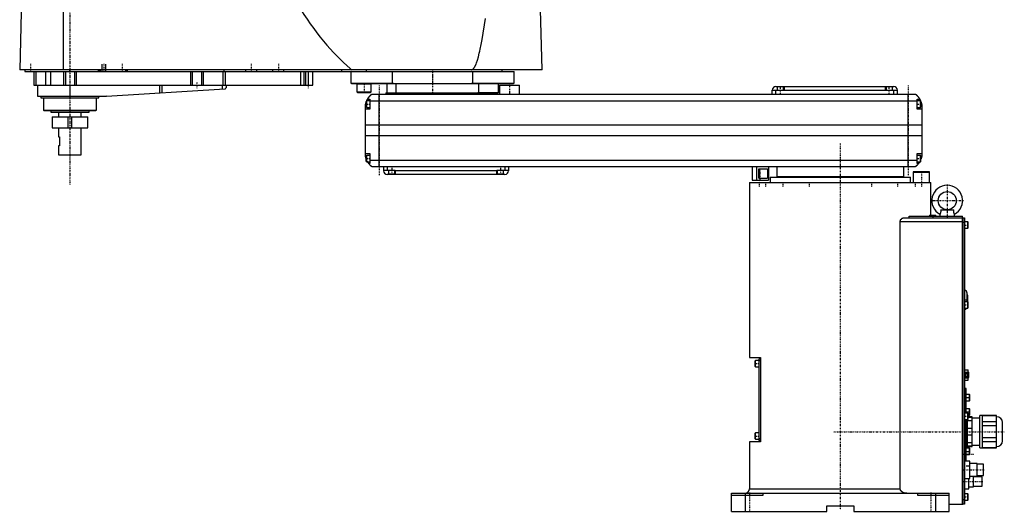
# Model space of a CAD drawing. Extents: x -906 to 181, y -1 to 1086.
# Tile 1 of 2: x -906 to 181, y -1 to 543. Entities that reach past the tile are written whole.
import ezdxf

# ---------------------------------------------------------------- set-up
doc = ezdxf.new("R2010")
doc.units = 0
doc.linetypes.add('CENTER', pattern=[1.5, 0.45, -0.5, 0.05, -0.5])
for name, color, linetype in [('AM_0', 7, 'CONTINUOUS'), ('AM_10', 7, 'CONTINUOUS'), ('AM_7', 7, 'CENTER')]:
    doc.layers.add(name, color=color, linetype=linetype)

msp = doc.modelspace()

# ---------------------------------------------------------------- linework, layer by layer
at = {"layer": 'AM_0', "color": 7, "linetype": 'CONTINUOUS'}
for p, q in [((-903.4, 568.6), (-905.5, 487.5)), ((-857, 487.5), (-857, 569.6)), ((-329, 487.5), (-331.1, 568.6)), ((-329, 487.5), (-905.5, 487.5)), ((-900, 487.5), (-900, 485.5)), ((-900, 485.5), (-360, 485.5)), ((-890, 485.5), (-890, 470.5)), ((-887.7, 485.5), (-887.7, 470.5)), ((-877.1, 485.5), (-877.1, 470.5)), ((-871.6, 485.5), (-871.6, 470.5)), ((-857, 485.5), (-857, 470.5)), ((-855, 485.5), (-855, 470.5)), ((-850, 485.5), (-850, 487.5)), ((-845, 485.5), (-845, 470.5)), ((-843, 485.5), (-843, 470.5)), ((-818.5, 485.5), (-818.5, 487.5)), ((-817.5, 485.5), (-817.5, 487.5)), ((-816.5, 485.5), (-816.5, 487.5)), ((-788.5, 485.5), (-788.5, 487.5)), ((-787.5, 485.5), (-787.5, 487.5)), ((-786.5, 485.5), (-786.5, 487.5)), ((-717, 485.5), (-717, 470.5)), ((-715, 485.5), (-715, 470.5)), ((-705, 485.5), (-705, 470.5)), ((-703, 485.5), (-703, 470.5)), ((-681.2, 485.5), (-681.2, 470.5)), ((-680, 485.5), (-680, 487.5)), ((-678.9, 485.5), (-678.9, 470.5)), ((-656, 485.5), (-656, 487.5)), ((-644, 485.5), (-644, 487.5)), ((-626, 485.5), (-626, 487.5)), ((-614, 485.5), (-614, 487.5)), ((-595.8, 485.5), (-595.8, 470.5)), ((-592, 485.5), (-592, 470.5)), ((-590, 485.5), (-590, 470.5)), ((-587, 485.5), (-587, 470.5)), ((-582, 470.5), (-582, 485.5)), ((-550, 485.5), (-550, 487.5)), ((-540, 485.5), (-540, 472.7)), ((-522.8, 485.5), (-522.8, 487.5)), ((-494, 472.7), (-494, 485.5)), ((-406, 485.5), (-406, 472.7)), ((-373, 485.5), (-373, 487.5)), ((-360, 472.7), (-360, 485.5)), ((-890, 470.5), (-582, 470.5)), ((-886, 470.5), (-886, 458.5)), ((-850, 470.5), (-850, 458.5)), ((-751.3, 470.5), (-751.3, 462)), ((-748.7, 470.5), (-748.7, 462.1)), ((-682.1, 470.5), (-682.1, 466.1)), ((-677.8, 470.5), (-677.8, 467.7)), ((-540, 472.7), (-539.5, 472.2)), ((-540, 472.7), (-494, 472.7)), ((-539.5, 472.2), (-360.5, 472.2)), ((-533.4, 472.2), (-533.5, 472.1)), ((-533.5, 472.1), (-533.5, 463)), ((-533.5, 472.1), (-517.5, 472.1)), ((-517.5, 472.1), (-517.6, 472.2)), ((-517.5, 463), (-517.5, 472.1)), ((-500, 462), (-500, 472.2)), ((-493, 472.2), (-494, 472.7)), ((-490, 462), (-490, 472.2)), ((-406, 472.7), (-407, 472.2)), ((-406, 472.7), (-360, 472.7)), ((-399.3, 472.2), (-399.3, 462.5)), ((-377, 462.5), (-377, 472.2)), ((-376, 470.5), (-376, 460.5)), ((-376, 470.5), (-354, 470.5)), ((-360.5, 472.2), (-360, 472.7)), ((-354, 460.5), (-354, 470.5)), ((-71, 469), (59, 469)), ((-69.5, 468.5), (-69.5, 464.5)), ((-62.5, 468.5), (-69.5, 468.5)), ((-66, 469), (-66, 468.5)), ((-62.5, 464.5), (-62.5, 468.5)), ((-62, 469), (-62, 464.5)), ((50, 464.5), (50, 469)), ((50.5, 468.5), (50.5, 464.5)), ((57.5, 468.5), (50.5, 468.5)), ((54, 469), (54, 468.5)), ((57.5, 464.5), (57.5, 468.5)), ((-886, 458.5), (-810.3, 458.5)), ((-882, 458.5), (-882, 456.5)), ((-882, 456.5), (-818, 456.5)), ((-879.2, 456.5), (-879.2, 443)), ((-820.8, 443), (-820.8, 456.5)), ((-818, 456.5), (-818, 458.5)), ((-809.7, 458.5), (-679.1, 466.3)), ((-533.5, 463), (-532.7, 462.2)), ((-533.5, 463), (-517.5, 463)), ((-532.7, 462.2), (-518.3, 462.2)), ((-518.3, 462.2), (-517.5, 463)), ((-517, 460.5), (83, 460.5)), ((-509, 380.5), (-509, 460.5)), ((-501.5, 462), (-501.5, 460.5)), ((-501.5, 462), (-377.5, 462)), ((-399.3, 462.5), (-400, 462)), ((-399.3, 462.5), (-377, 462.5)), ((-398.5, 460.5), (-398.5, 462)), ((-377.5, 462), (-377, 462.5)), ((-75, 460.5), (-75, 465)), ((-62, 464.5), (-75, 464.5)), ((-71, 460.5), (-71, 464.5)), ((-62, 465), (50, 465)), ((63, 464.5), (50, 464.5)), ((59, 460.5), (59, 464.5)), ((63, 460.5), (63, 465)), ((75, 380.5), (75, 460.5)), ((-524, 392.5), (-524, 448.5)), ((-522.6, 453), (-523, 452.6)), ((-523, 446.4), (-523, 452.6)), ((-523, 446.4), (-522.6, 446)), ((-519, 453), (-522.6, 453)), ((-522.6, 446), (-522.6, 453)), ((-522.6, 446), (-519, 446)), ((-521.7, 455), (-519, 455)), ((-519, 455), (-519, 444)), ((85, 452.8), (-519, 452.8)), ((85, 444), (85, 455)), ((85, 455), (87.6, 455)), ((88.6, 453), (85, 453)), ((85, 446), (88.6, 446)), ((89, 452.6), (88.6, 453)), ((88.6, 446), (88.6, 453)), ((88.6, 446), (89, 446.4)), ((89, 446.4), (89, 452.6)), ((90, 448.5), (90, 392.5)), ((-879.2, 443), (-878.7, 442.5)), ((-879.2, 443), (-820.8, 443)), ((-878.7, 442.5), (-821.3, 442.5)), ((-871, 442.5), (-871, 440.5)), ((-871, 440.5), (-829, 440.5)), ((-869.8, 435.5), (-869.8, 423.5)), ((-869.8, 435.5), (-830.2, 435.5)), ((-862.5, 440.5), (-862.5, 435.5)), ((-837.5, 435.5), (-837.5, 440.5)), ((-830.2, 423.5), (-830.2, 435.5)), ((-829, 440.5), (-829, 442.5)), ((-821.3, 442.5), (-820.8, 443)), ((-519, 444), (-524, 444)), ((90, 444), (85, 444)), ((90, 426.5), (-524, 426.5)), ((-869.8, 423.5), (-830.2, 423.5)), ((-862.5, 423.5), (-862.5, 413.5)), ((-862.5, 413.5), (-861.5, 413.5)), ((-861.5, 413.5), (-861.5, 403.5)), ((-837.5, 393.5), (-837.5, 423.5)), ((90, 414.6), (-524, 414.6)), ((-862.5, 403.5), (-862.5, 393.5)), ((-861.5, 403.5), (-862.5, 403.5)), ((-862.5, 393.5), (-837.5, 393.5)), ((-524, 395), (-519, 395)), ((-522.6, 393), (-523, 392.6)), ((-523, 386.4), (-523, 392.6)), ((-519, 393), (-522.6, 393)), ((-522.6, 386), (-522.6, 393)), ((-519, 395), (-519, 384)), ((85, 384), (85, 395)), ((85, 395), (90, 395)), ((88.6, 393), (85, 393)), ((89, 392.6), (88.6, 393)), ((88.6, 386), (88.6, 393)), ((89, 386.4), (89, 392.6)), ((-523, 386.4), (-522.6, 386)), ((-522.6, 386), (-519, 386)), ((-519, 384), (-520.3, 384)), ((85, 387.2), (-519, 387.2)), ((83, 380.5), (-517, 380.5)), ((-504, 380.5), (-504, 376)), ((-500, 380.5), (-500, 376.5)), ((-370, 380.5), (-370, 376.5)), ((-366, 380.5), (-366, 376)), ((-97.3, 380.5), (-97.3, 365.5)), ((-92.3, 380.5), (-92.3, 365.5)), ((-79.3, 380.5), (-79.3, 365.5)), ((-70, 380.5), (-70, 369.5)), ((70, 369.5), (70, 380.5)), ((85, 386), (88.6, 386)), ((86.3, 384), (85, 384)), ((88.6, 386), (89, 386.4)), ((-504, 376.5), (-491, 376.5)), ((-370, 372), (-500, 372)), ((-498.5, 376.5), (-498.5, 372.5)), ((-498.5, 372.5), (-491.5, 372.5)), ((-495, 372), (-495, 372.5)), ((-491.5, 372.5), (-491.5, 376.5)), ((-491, 376.5), (-491, 372)), ((-379, 376), (-491, 376)), ((-379, 376.5), (-366, 376.5)), ((-379, 372), (-379, 376.5)), ((-378.5, 376.5), (-378.5, 372.5)), ((-378.5, 372.5), (-371.5, 372.5)), ((-375, 372), (-375, 372.5)), ((-371.5, 372.5), (-371.5, 376.5)), ((-89.9, 378), (-80.4, 378)), ((-89.9, 368), (-89.9, 378)), ((-88.7, 368), (-88.7, 378)), ((-80.4, 378), (-80.4, 368)), ((-70, 369.5), (70, 369.5)), ((-55, 369.5), (-55, 369)), ((55, 369), (55, 369.5)), ((80.9, 375), (80.5, 374.6)), ((80.5, 374.6), (80.5, 363)), ((80.5, 374.6), (98.5, 374.6)), ((80.9, 375), (98.1, 375)), ((98.5, 374.6), (98.1, 375)), ((98.5, 363), (98.5, 374.6)), ((-100, 363), (-100, 169.7)), ((-100, 363), (100, 363)), ((-97.3, 365.5), (-79.3, 365.5)), ((-89.9, 368), (-80.4, 368)), ((-77.5, 369), (-77.5, 363)), ((-77.5, 369), (77.5, 369)), ((77.5, 363), (77.5, 369)), ((100, 327), (100, 363)), ((76, 326), (135, 326)), ((76, 324), (76, 326)), ((98.9, 327), (98.5, 326.6)), ((98.5, 326.6), (98.5, 326)), ((98.5, 326.6), (105.5, 326.6)), ((98.9, 327), (105.1, 327)), ((105.5, 326.6), (105.1, 327)), ((105.5, 326), (105.5, 326.6)), ((110, 328), (110, 326)), ((110.7, 333), (125.3, 333)), ((126, 326), (126, 328)), ((135, 8), (135, 326)), ((66.1, 25), (66.1, 320)), ((66.1, 320), (135, 320)), ((70.4, 324), (135, 324)), ((135, 323.9), (135.1, 323.9)), ((135, 318.9), (135.1, 318.9)), ((135.1, 324), (137, 324)), ((135.1, 324), (135.1, 8)), ((137, 319), (135.1, 319)), ((137, 324), (137, 8)), ((140.6, 319.5), (137, 319.5)), ((141, 319.1), (140.6, 319.5)), ((140.6, 312.5), (140.6, 319.5)), ((141, 312.9), (141, 319.1)), ((137, 312.5), (140.6, 312.5)), ((140.6, 312.5), (141, 312.9)), ((140, 231.5), (140, 241)), ((140.6, 231.5), (137, 231.5)), ((140.2, 239), (140, 239)), ((140.2, 231.5), (140.2, 239)), ((141, 231.1), (140.6, 231.5)), ((140.6, 224.5), (140.6, 231.5)), ((140.7, 231.4), (140.7, 238.5)), ((141, 224.9), (141, 231.1)), ((137, 224.5), (140.6, 224.5)), ((140.6, 224.5), (141, 224.9)), ((-100, 169.7), (-88, 169.7)), ((-93.6, 166.7), (-94, 166.3)), ((-94, 160.1), (-94, 166.3)), ((-90, 166.7), (-93.6, 166.7)), ((-93.6, 159.7), (-93.6, 166.7)), ((-88, 168.2), (-90, 168.2)), ((-90, 168.2), (-90, 78.2)), ((-88, 166.2), (-90, 166.2)), ((-88, 169.7), (-88, 76.7)), ((-94, 160.1), (-93.6, 159.7)), ((-93.6, 159.7), (-90, 159.7)), ((137, 156.4), (141.1, 156.4)), ((137, 153.6), (142, 153.6)), ((137, 152.1), (142, 152.1)), ((141.1, 153.6), (141.1, 156.4)), ((142, 147.8), (142, 153.6)), ((137, 149.3), (142, 149.3)), ((137, 147.8), (142, 147.8)), ((137, 147.5), (141.1, 147.5)), ((137, 145), (141.1, 145)), ((141.1, 145), (141.1, 147.8)), ((139, 135.5), (137, 135.5)), ((139, 108.5), (139, 135.5)), ((142.6, 129.2), (139, 129.2)), ((139, 122.2), (142.6, 122.2)), ((143, 128.8), (142.6, 129.2)), ((142.6, 122.2), (142.6, 129.2)), ((142.6, 122.2), (143, 122.6)), ((143, 122.6), (143, 128.8)), ((142.6, 113.2), (139, 113.2)), ((143, 112.8), (142.6, 113.2)), ((142.6, 106.2), (142.6, 113.2)), ((143, 106.7), (143, 112.8)), ((140.6, 108.5), (137, 108.5)), ((137, 101.5), (140.6, 101.5)), ((139, 55.5), (139, 101.5)), ((140.5, 71), (140.5, 101.5)), ((145.5, 99.8), (140.5, 99.8)), ((141, 108.1), (140.6, 108.5)), ((140.6, 101.5), (140.6, 108.5)), ((140.6, 101.5), (141, 101.9)), ((141, 101.9), (141, 108.1)), ((141, 106.2), (142.6, 106.2)), ((145.5, 104.5), (141, 104.5)), ((141, 103.9), (145.5, 103.9)), ((142.6, 106.2), (143, 106.7)), ((145.5, 71.5), (145.5, 104.5)), ((154, 103), (145.5, 103)), ((157, 106), (154, 106)), ((154, 70), (154, 106)), ((157, 70), (157, 106)), ((172.5, 105.9), (157, 105.9)), ((157, 105.7), (172.5, 105.7)), ((172.5, 98.9), (157, 98.9)), ((172.5, 70.1), (172.5, 105.9)), ((179, 78), (179, 98)), ((140.5, 92), (145.5, 92)), ((157, 94.9), (172.5, 94.9)), ((-100, 76.7), (-100, 25)), ((-88, 76.7), (-100, 76.7)), ((-93.6, 86.7), (-94, 86.3)), ((-94, 80.1), (-94, 86.3)), ((-94, 80.1), (-93.6, 79.7)), ((-90, 86.7), (-93.6, 86.7)), ((-93.6, 79.7), (-93.6, 86.7)), ((-93.6, 79.7), (-90, 79.7)), ((-88, 80.2), (-90, 80.2)), ((-88, 78.2), (-90, 78.2)), ((145.5, 84), (140.5, 84)), ((140.5, 76.2), (145.5, 76.2)), ((172.5, 81.1), (157, 81.1)), ((157, 77.1), (172.5, 77.1)), ((139, 71), (140.5, 71)), ((142.6, 69.7), (139, 69.7)), ((145.5, 72.1), (140.5, 72.1)), ((140.5, 71.5), (145.5, 71.5)), ((143, 69.3), (142.6, 69.7)), ((142.6, 62.7), (142.6, 69.7)), ((143, 63.1), (143, 69.3)), ((145.5, 73), (154, 73)), ((154, 70), (157, 70)), ((172.5, 70.3), (157, 70.3)), ((157, 70.1), (172.5, 70.1)), ((143, 55.5), (137, 55.5)), ((139, 62.7), (142.6, 62.7)), ((142.6, 62.7), (143, 63.1)), ((143, 36.5), (143, 55.5)), ((151, 53), (143, 53)), ((151, 39), (151, 53)), ((158, 52.2), (151, 52.2)), ((158, 39.8), (158, 52.2)), ((137, 36.5), (143, 36.5)), ((142, 25), (142, 36.5)), ((143, 39), (151, 39)), ((147, 27), (147, 39)), ((156.5, 38.2), (147, 38.2)), ((151, 39.8), (158, 39.8)), ((156.5, 27.8), (156.5, 38.2)), ((-100, 25), (66.1, 25)), ((137, 25), (142, 25)), ((142, 27), (147, 27)), ((147, 27.8), (156.5, 27.8)), ((-120, 0), (-120, 20)), ((-120, 20), (120, 20)), ((-85.5, 17.5), (-120, 17.5)), ((-105, 20), (-105, 0)), ((-85.5, 20), (-85.5, 17.5)), ((85.5, 17.5), (85.5, 20)), ((120, 17.5), (85.5, 17.5)), ((105, 20), (105, 0)), ((120, 0), (120, 20)), ((135, 13.1), (135.1, 13.1)), ((135.1, 13), (137, 13)), ((140.6, 19.5), (137, 19.5)), ((137, 12.5), (140.6, 12.5)), ((141, 19.1), (140.6, 19.5)), ((140.6, 12.5), (140.6, 19.5)), ((140.6, 12.5), (141, 12.9)), ((141, 12.9), (141, 19.1)), ((-120, 0), (-15, 0)), ((-15, 0), (-15, 6)), ((-15, 6), (15, 6)), ((15, 6), (15, 0)), ((15, 0), (120, 0)), ((120, 8), (135, 8)), ((135, 8.1), (135.1, 8.1)), ((137, 8), (135.1, 8))]:
    msp.add_line(p, q, dxfattribs=at)
for points in [[(-604.9, 568.6, 0), (-603.1, 565.6, 0), (-599.4, 559.8, 0), (-595.7, 554.1, 0), (-593.9, 551.4, 0), (-592.1, 548.6, 0), (-588.4, 543.3, 0), (-584.8, 538.1, 0), (-581.1, 533.1, 0), (-577.5, 528.3, 0), (-573.8, 523.6, 0), (-572, 521.3, 0), (-570.2, 519.1, 0), (-566.5, 514.7, 0), (-562.9, 510.6, 0), (-559.2, 506.6, 0), (-555.6, 502.7, 0), (-551.9, 499.1, 0), (-550.1, 497.3, 0), (-548.2, 495.5, 0), (-544.6, 492.2, 0), (-540.9, 489, 0), (-539.1, 487.5, 0)], [(-407, 487.5, 0), (-407, 487.5, 0), (-407, 487.5, 0), (-406.9, 487.5, 0), (-406.9, 487.5, 0), (-406.9, 487.5, 0), (-406.9, 487.5, 0), (-406.8, 487.5, 0), (-406.8, 487.5, 0), (-406.8, 487.5, 0), (-406.8, 487.5, 0), (-406.7, 487.5, 0), (-406.7, 487.5, 0), (-406.7, 487.5, 0), (-406.7, 487.5, 0), (-406.6, 487.5, 0), (-406.6, 487.5, 0), (-406.6, 487.5, 0), (-406.6, 487.5, 0), (-406.6, 487.5, 0), (-406.5, 487.6, 0), (-406.5, 487.6, 0), (-406.5, 487.6, 0), (-406.5, 487.6, 0), (-406.4, 487.6, 0), (-406.4, 487.6, 0), (-406.4, 487.6, 0), (-406.4, 487.6, 0), (-406.4, 487.6, 0), (-406.3, 487.6, 0), (-406.3, 487.6, 0), (-406.3, 487.6, 0), (-406.2, 487.6, 0), (-406.2, 487.6, 0), (-406.2, 487.6, 0), (-406.2, 487.7, 0), (-406.2, 487.7, 0), (-406.1, 487.7, 0), (-405.9, 487.8, 0), (-405.7, 487.9, 0), (-405.5, 488, 0), (-405.5, 488.1, 0), (-405.4, 488.1, 0), (-405.2, 488.3, 0), (-405, 488.4, 0), (-404.9, 488.6, 0), (-404.7, 488.8, 0), (-404.5, 489, 0), (-404.4, 489.1, 0), (-404.3, 489.2, 0), (-404.2, 489.4, 0), (-404, 489.6, 0), (-403.9, 489.8, 0), (-403.8, 489.9, 0), (-403.6, 490.2, 0), (-403.5, 490.4, 0), (-403.4, 490.6, 0), (-403.3, 490.7, 0), (-403.1, 491, 0), (-403, 491.4, 0), (-402.8, 491.7, 0), (-402.6, 492, 0), (-402.4, 492.4, 0), (-402.4, 492.6, 0), (-402.3, 492.8, 0), (-402.1, 493.2, 0), (-401.9, 493.6, 0), (-401.3, 495.1, 0), (-400.3, 498.1, 0), (-399.3, 501.6, 0), (-398.3, 505.7, 0), (-397.7, 507.9, 0), (-397.2, 510.2, 0), (-396.2, 515.2, 0), (-395.2, 520.7, 0), (-391.6, 543.9, 0)], [(-679.1, 466.3, 0), (-679.1, 466.3, 0), (-678.9, 466.4, 0), (-678.8, 466.4, 0), (-678.7, 466.5, 0), (-678.7, 466.5, 0), (-678.6, 466.6, 0), (-678.5, 466.7, 0), (-678.4, 466.7, 0), (-678.3, 466.8, 0), (-678.2, 466.9, 0), (-678.1, 467, 0), (-678.1, 467, 0), (-678, 467.1, 0), (-678, 467.2, 0), (-677.9, 467.3, 0), (-677.9, 467.4, 0), (-677.9, 467.5, 0), (-677.8, 467.6, 0), (-677.8, 467.6, 0), (-677.8, 467.6, 0), (-677.8, 467.6, 0), (-677.8, 467.6, 0), (-677.8, 467.6, 0), (-677.8, 467.6, 0), (-677.8, 467.6, 0), (-677.8, 467.7, 0), (-677.8, 467.7, 0), (-677.8, 467.7, 0), (-677.8, 467.7, 0), (-677.8, 467.7, 0), (-677.8, 467.7, 0), (-677.8, 467.7, 0), (-677.8, 467.7, 0), (-677.8, 467.7, 0), (-677.8, 467.7, 0), (-677.8, 467.7, 0), (-677.8, 467.7, 0), (-677.8, 467.7, 0), (-677.8, 467.7, 0), (-677.8, 467.7, 0)], [(-521.7, 455, 0), (-521.6, 455, 0), (-521.6, 455.1, 0), (-521.5, 455.2, 0), (-521.5, 455.3, 0), (-521.5, 455.3, 0), (-521.4, 455.4, 0), (-521.4, 455.5, 0), (-521.3, 455.6, 0), (-521.2, 455.7, 0), (-521.2, 455.8, 0), (-521.2, 455.8, 0), (-521.1, 455.9, 0), (-521.1, 455.9, 0), (-521, 456, 0), (-521, 456.1, 0), (-520.9, 456.2, 0), (-520.8, 456.3, 0), (-520.8, 456.3, 0), (-520.8, 456.4, 0), (-520.7, 456.5, 0), (-520.7, 456.5, 0), (-520.6, 456.6, 0), (-520.6, 456.6, 0), (-520.6, 456.7, 0), (-520.5, 456.8, 0), (-520.5, 456.8, 0), (-520.4, 456.9, 0), (-520.4, 456.9, 0), (-520.3, 457, 0), (-520.3, 457.1, 0), (-520.2, 457.2, 0), (-520.2, 457.2, 0), (-520.1, 457.3, 0), (-520.1, 457.3, 0), (-520, 457.4, 0), (-520, 457.5, 0), (-519.9, 457.5, 0), (-519.9, 457.6, 0), (-519.8, 457.7, 0), (-519.8, 457.7, 0), (-519.8, 457.7, 0), (-519.7, 457.8, 0), (-519.6, 457.9, 0), (-519.6, 458, 0), (-519.5, 458, 0), (-519.5, 458.1, 0), (-519.4, 458.1, 0), (-519.4, 458.1, 0), (-519.4, 458.2, 0), (-519.3, 458.3, 0), (-519.2, 458.3, 0), (-519.2, 458.4, 0), (-519.1, 458.5, 0), (-519.1, 458.5, 0), (-519.1, 458.5, 0), (-519, 458.6, 0), (-519, 458.6, 0), (-518.9, 458.7, 0), (-518.9, 458.8, 0), (-518.8, 458.8, 0), (-518.8, 458.8, 0), (-518.8, 458.9, 0), (-518.7, 458.9, 0), (-518.7, 459, 0), (-518.6, 459, 0), (-518.6, 459, 0), (-518.6, 459.1, 0), (-518.5, 459.1, 0), (-518.5, 459.2, 0), (-518.4, 459.2, 0), (-518.4, 459.2, 0), (-518.3, 459.3, 0), (-518.3, 459.3, 0), (-518.3, 459.4, 0), (-518.2, 459.4, 0), (-518.2, 459.5, 0), (-518.2, 459.5, 0), (-518.1, 459.5, 0), (-518.1, 459.6, 0), (-518, 459.6, 0), (-518, 459.6, 0), (-517.9, 459.7, 0), (-517.9, 459.7, 0), (-517.9, 459.7, 0), (-517.8, 459.8, 0), (-517.8, 459.8, 0), (-517.8, 459.8, 0), (-517.7, 459.9, 0), (-517.7, 459.9, 0), (-517.7, 459.9, 0), (-517.6, 460, 0), (-517.6, 460, 0), (-517.6, 460, 0), (-517.5, 460.1, 0), (-517.5, 460.1, 0), (-517.5, 460.1, 0), (-517.4, 460.1, 0), (-517.4, 460.1, 0), (-517.4, 460.2, 0), (-517.4, 460.2, 0), (-517.3, 460.2, 0), (-517.3, 460.2, 0), (-517.3, 460.3, 0), (-517.3, 460.3, 0), (-517.3, 460.3, 0), (-517.2, 460.3, 0), (-517.2, 460.3, 0), (-517.2, 460.3, 0), (-517.2, 460.3, 0), (-517.2, 460.4, 0), (-517.1, 460.4, 0), (-517.1, 460.4, 0), (-517.1, 460.4, 0), (-517.1, 460.4, 0), (-517.1, 460.4, 0), (-517.1, 460.4, 0), (-517.1, 460.4, 0), (-517.1, 460.5, 0), (-517, 460.5, 0), (-517, 460.5, 0), (-517, 460.5, 0), (-517, 460.5, 0), (-517, 460.5, 0), (-517, 460.5, 0), (-517, 460.5, 0), (-517, 460.5, 0), (-517, 460.5, 0), (-517, 460.5, 0), (-517, 460.5, 0), (-517, 460.5, 0)], [(83, 460.5, 0), (83, 460.5, 0), (83, 460.5, 0), (83, 460.5, 0), (83, 460.5, 0), (83, 460.5, 0), (83, 460.5, 0), (83, 460.5, 0), (83, 460.5, 0), (83, 460.5, 0), (83, 460.5, 0), (83, 460.5, 0), (83.1, 460.5, 0), (83.1, 460.4, 0), (83.1, 460.4, 0), (83.1, 460.4, 0), (83.1, 460.4, 0), (83.1, 460.4, 0), (83.1, 460.4, 0), (83.1, 460.4, 0), (83.2, 460.4, 0), (83.2, 460.3, 0), (83.2, 460.3, 0), (83.2, 460.3, 0), (83.2, 460.3, 0), (83.3, 460.3, 0), (83.3, 460.3, 0), (83.3, 460.3, 0), (83.3, 460.2, 0), (83.3, 460.2, 0), (83.4, 460.2, 0), (83.4, 460.2, 0), (83.4, 460.1, 0), (83.4, 460.1, 0), (83.5, 460.1, 0), (83.5, 460.1, 0), (83.5, 460.1, 0), (83.6, 460, 0), (83.6, 460, 0), (83.6, 460, 0), (83.7, 459.9, 0), (83.7, 459.9, 0), (83.7, 459.9, 0), (83.8, 459.9, 0), (83.8, 459.8, 0), (83.8, 459.8, 0), (83.9, 459.7, 0), (83.9, 459.7, 0), (83.9, 459.7, 0), (84, 459.7, 0), (84, 459.6, 0), (84.1, 459.6, 0), (84.1, 459.5, 0), (84.1, 459.5, 0), (84.2, 459.5, 0), (84.2, 459.4, 0), (84.2, 459.4, 0), (84.3, 459.3, 0), (84.3, 459.3, 0), (84.4, 459.2, 0), (84.4, 459.2, 0), (84.5, 459.2, 0), (84.5, 459.1, 0), (84.5, 459.1, 0), (84.6, 459, 0), (84.6, 459, 0), (84.6, 459, 0), (84.7, 458.9, 0), (84.8, 458.9, 0), (84.8, 458.8, 0), (84.8, 458.8, 0), (84.9, 458.8, 0), (84.9, 458.7, 0), (85, 458.6, 0), (85, 458.6, 0), (85.1, 458.5, 0), (85.1, 458.5, 0), (85.1, 458.5, 0), (85.2, 458.4, 0), (85.2, 458.3, 0), (85.3, 458.3, 0), (85.4, 458.2, 0), (85.4, 458.2, 0), (85.4, 458.1, 0), (85.5, 458.1, 0), (85.5, 458, 0), (85.6, 458, 0), (85.6, 457.9, 0), (85.7, 457.8, 0), (85.7, 457.8, 0), (85.8, 457.7, 0), (85.8, 457.7, 0), (85.9, 457.6, 0), (85.9, 457.5, 0), (86, 457.5, 0), (86, 457.4, 0), (86.1, 457.3, 0), (86.1, 457.3, 0), (86.2, 457.2, 0), (86.2, 457.2, 0), (86.3, 457.1, 0), (86.3, 457, 0), (86.4, 456.9, 0), (86.4, 456.9, 0), (86.5, 456.8, 0), (86.5, 456.8, 0), (86.6, 456.7, 0), (86.6, 456.6, 0), (86.7, 456.6, 0), (86.7, 456.5, 0), (86.7, 456.4, 0), (86.8, 456.4, 0), (86.8, 456.3, 0), (86.9, 456.3, 0), (86.9, 456.2, 0), (87, 456.1, 0), (87, 456, 0), (87.1, 455.9, 0), (87.1, 455.8, 0), (87.2, 455.8, 0), (87.2, 455.8, 0), (87.2, 455.7, 0), (87.3, 455.6, 0), (87.5, 455.3, 0), (87.6, 455, 0)], [(-524, 448.5, 0), (-524, 448.6, 0), (-523.9, 448.8, 0), (-523.9, 449, 0), (-523.9, 449.1, 0), (-523.9, 449.2, 0), (-523.8, 449.4, 0), (-523.8, 449.6, 0), (-523.7, 449.8, 0), (-523.7, 450.1, 0), (-523.6, 450.3, 0), (-523.6, 450.4, 0), (-523.6, 450.5, 0), (-523.5, 450.7, 0), (-523.4, 450.9, 0), (-523.4, 451.1, 0), (-523.3, 451.3, 0), (-523.2, 451.5, 0), (-523.2, 451.6, 0), (-523.2, 451.7, 0), (-523.1, 451.9, 0), (-523, 452.1, 0), (-523, 452.1, 0)], [(-522.7, 452.9, 0), (-522.6, 453, 0), (-522.6, 453.2, 0), (-522.5, 453.4, 0), (-522.4, 453.5, 0), (-522.4, 453.6, 0), (-522.3, 453.8, 0), (-522.2, 453.9, 0), (-522.1, 454.1, 0), (-522.1, 454.2, 0), (-522, 454.4, 0), (-522, 454.4, 0), (-521.9, 454.5, 0), (-521.9, 454.6, 0), (-521.8, 454.7, 0), (-521.8, 454.8, 0), (-521.7, 454.9, 0), (-521.7, 454.9, 0), (-521.7, 454.9, 0), (-521.7, 455, 0), (-521.7, 455, 0), (-521.7, 455, 0), (-521.7, 455, 0)], [(87.6, 455, 0), (87.6, 455, 0), (87.7, 455, 0), (87.7, 455, 0), (87.7, 454.9, 0), (87.7, 454.9, 0), (87.7, 454.9, 0), (87.8, 454.8, 0), (87.8, 454.7, 0), (87.9, 454.6, 0), (87.9, 454.5, 0), (88, 454.4, 0), (88, 454.4, 0), (88.1, 454.2, 0), (88.1, 454.1, 0), (88.2, 453.9, 0), (88.3, 453.8, 0), (88.4, 453.6, 0), (88.4, 453.5, 0), (88.5, 453.4, 0), (88.6, 453.2, 0), (88.6, 453, 0), (88.7, 452.9, 0)], [(89, 452.1, 0), (89, 452.1, 0), (89.1, 451.9, 0), (89.2, 451.7, 0), (89.2, 451.6, 0), (89.2, 451.5, 0), (89.3, 451.3, 0), (89.4, 451.1, 0), (89.4, 450.9, 0), (89.5, 450.7, 0), (89.6, 450.5, 0), (89.6, 450.4, 0), (89.6, 450.3, 0), (89.7, 450.1, 0), (89.7, 449.8, 0), (89.8, 449.6, 0), (89.8, 449.4, 0), (89.9, 449.2, 0), (89.9, 449.1, 0), (89.9, 449, 0), (89.9, 448.8, 0), (90, 448.6, 0), (90, 448.5, 0)], [(-523, 388.9, 0), (-523, 389, 0), (-523.1, 389.2, 0), (-523.2, 389.4, 0), (-523.2, 389.5, 0), (-523.3, 389.6, 0), (-523.3, 389.8, 0), (-523.4, 390, 0), (-523.4, 390.2, 0), (-523.5, 390.4, 0), (-523.6, 390.6, 0), (-523.6, 390.7, 0), (-523.6, 390.8, 0), (-523.7, 391, 0), (-523.7, 391.2, 0), (-523.8, 391.4, 0), (-523.8, 391.6, 0), (-523.9, 391.8, 0), (-523.9, 391.9, 0), (-523.9, 392, 0), (-523.9, 392.2, 0), (-524, 392.4, 0), (-524, 392.5, 0)], [(90, 392.5, 0), (90, 392.4, 0), (89.9, 392.2, 0), (89.9, 392, 0), (89.9, 391.9, 0), (89.9, 391.8, 0), (89.8, 391.6, 0), (89.8, 391.4, 0), (89.7, 391.2, 0), (89.7, 391, 0), (89.6, 390.8, 0), (89.6, 390.7, 0), (89.6, 390.6, 0), (89.5, 390.4, 0), (89.4, 390.2, 0), (89.4, 390, 0), (89.3, 389.8, 0), (89.3, 389.6, 0), (89.2, 389.5, 0), (89.2, 389.4, 0), (89.1, 389.2, 0), (89, 389, 0), (89, 388.9, 0)], [(-520.3, 384, 0), (-520.3, 384, 0), (-520.3, 384, 0), (-520.4, 384, 0), (-520.4, 384.1, 0), (-520.4, 384.1, 0), (-520.4, 384.1, 0), (-520.5, 384.2, 0), (-520.6, 384.3, 0), (-520.6, 384.4, 0), (-520.7, 384.5, 0), (-520.7, 384.6, 0), (-520.8, 384.6, 0), (-520.9, 384.7, 0), (-521, 384.9, 0), (-521.1, 385, 0), (-521.2, 385.2, 0), (-521.3, 385.4, 0), (-521.3, 385.4, 0), (-521.4, 385.5, 0), (-521.5, 385.7, 0), (-521.6, 385.9, 0), (-521.7, 386, 0)], [(-517, 380.5, 0), (-517, 380.5, 0), (-517, 380.5, 0), (-517, 380.5, 0), (-517, 380.5, 0), (-517, 380.5, 0), (-517, 380.5, 0), (-517, 380.5, 0), (-517, 380.5, 0), (-517.1, 380.5, 0), (-517.1, 380.5, 0), (-517.1, 380.6, 0), (-517.1, 380.6, 0), (-517.1, 380.6, 0), (-517.1, 380.6, 0), (-517.1, 380.6, 0), (-517.1, 380.6, 0), (-517.1, 380.6, 0), (-517.1, 380.6, 0), (-517.1, 380.6, 0), (-517.1, 380.6, 0), (-517.2, 380.6, 0), (-517.2, 380.6, 0), (-517.2, 380.7, 0), (-517.2, 380.7, 0), (-517.2, 380.7, 0), (-517.2, 380.7, 0), (-517.3, 380.7, 0), (-517.3, 380.7, 0), (-517.3, 380.7, 0), (-517.3, 380.8, 0), (-517.3, 380.8, 0), (-517.3, 380.8, 0), (-517.4, 380.8, 0), (-517.4, 380.8, 0), (-517.4, 380.8, 0), (-517.4, 380.9, 0), (-517.4, 380.9, 0), (-517.5, 380.9, 0), (-517.5, 380.9, 0), (-517.5, 380.9, 0), (-517.5, 381, 0), (-517.5, 381, 0), (-517.6, 381, 0), (-517.6, 381, 0), (-517.6, 381, 0), (-517.7, 381.1, 0), (-517.7, 381.1, 0), (-517.7, 381.1, 0), (-517.7, 381.1, 0), (-517.8, 381.2, 0), (-517.8, 381.2, 0), (-517.8, 381.2, 0), (-517.9, 381.2, 0), (-517.9, 381.3, 0), (-517.9, 381.3, 0), (-517.9, 381.3, 0), (-518, 381.3, 0), (-518, 381.4, 0), (-518, 381.4, 0), (-518, 381.4, 0), (-518.1, 381.4, 0), (-518.1, 381.5, 0), (-518.1, 381.5, 0), (-518.1, 381.5, 0), (-518.2, 381.6, 0), (-518.2, 381.6, 0), (-518.3, 381.6, 0), (-518.3, 381.7, 0), (-518.3, 381.7, 0), (-518.4, 381.7, 0), (-518.4, 381.7, 0), (-518.4, 381.8, 0), (-518.5, 381.8, 0), (-518.6, 382, 0), (-518.9, 382.2, 0), (-519.1, 382.5, 0), (-519.4, 382.8, 0), (-519.5, 383, 0), (-519.6, 383.1, 0), (-519.9, 383.5, 0), (-520.2, 383.8, 0), (-520.3, 384, 0)], [(86.3, 384, 0), (86.2, 383.8, 0), (85.9, 383.5, 0), (85.6, 383.1, 0), (85.5, 383, 0), (85.4, 382.8, 0), (85.1, 382.5, 0), (84.8, 382.2, 0), (84.6, 382, 0), (84.4, 381.8, 0), (84.4, 381.8, 0), (84.4, 381.7, 0), (84.3, 381.7, 0), (84.3, 381.7, 0), (84.3, 381.7, 0), (84.3, 381.6, 0), (84.2, 381.6, 0), (84.2, 381.5, 0), (84.1, 381.5, 0), (84.1, 381.5, 0), (84.1, 381.5, 0), (84.1, 381.4, 0), (84, 381.4, 0), (84, 381.4, 0), (84, 381.4, 0), (84, 381.3, 0), (83.9, 381.3, 0), (83.9, 381.3, 0), (83.9, 381.3, 0), (83.9, 381.2, 0), (83.8, 381.2, 0), (83.8, 381.2, 0), (83.8, 381.2, 0), (83.7, 381.1, 0), (83.7, 381.1, 0), (83.7, 381.1, 0), (83.7, 381.1, 0), (83.6, 381, 0), (83.6, 381, 0), (83.6, 381, 0), (83.5, 381, 0), (83.5, 381, 0), (83.5, 380.9, 0), (83.5, 380.9, 0), (83.5, 380.9, 0), (83.4, 380.9, 0), (83.4, 380.8, 0), (83.4, 380.8, 0), (83.4, 380.8, 0), (83.4, 380.8, 0), (83.3, 380.8, 0), (83.3, 380.8, 0), (83.3, 380.8, 0), (83.3, 380.7, 0), (83.3, 380.7, 0), (83.2, 380.7, 0), (83.2, 380.7, 0), (83.2, 380.7, 0), (83.2, 380.7, 0), (83.2, 380.7, 0), (83.2, 380.6, 0), (83.2, 380.6, 0), (83.1, 380.6, 0), (83.1, 380.6, 0), (83.1, 380.6, 0), (83.1, 380.6, 0), (83.1, 380.6, 0), (83.1, 380.6, 0), (83.1, 380.6, 0), (83.1, 380.6, 0), (83.1, 380.6, 0), (83.1, 380.6, 0), (83.1, 380.5, 0), (83.1, 380.5, 0), (83, 380.5, 0), (83, 380.5, 0), (83, 380.5, 0), (83, 380.5, 0), (83, 380.5, 0), (83, 380.5, 0), (83, 380.5, 0), (83, 380.5, 0), (83, 380.5, 0)], [(87.6, 386, 0), (87.6, 385.9, 0), (87.5, 385.7, 0), (87.4, 385.5, 0), (87.3, 385.4, 0), (87.3, 385.4, 0), (87.2, 385.2, 0), (87.1, 385, 0), (87, 384.9, 0), (86.9, 384.7, 0), (86.8, 384.6, 0), (86.7, 384.6, 0), (86.7, 384.5, 0), (86.6, 384.4, 0), (86.6, 384.3, 0), (86.5, 384.2, 0), (86.4, 384.1, 0), (86.4, 384.1, 0), (86.4, 384.1, 0), (86.4, 384, 0), (86.3, 384, 0), (86.3, 384, 0), (86.3, 384, 0)], [(110.7, 333, 0), (110.7, 332.8, 0), (110.8, 332.6, 0), (110.8, 332.5, 0), (110.8, 332.4, 0), (110.8, 332.4, 0), (110.8, 332.4, 0), (110.8, 332.3, 0), (110.8, 332.3, 0), (110.8, 332.2, 0), (110.8, 332.1, 0), (110.8, 332.1, 0), (110.8, 332, 0), (110.8, 332, 0), (110.8, 331.9, 0), (110.8, 331.9, 0), (110.8, 331.8, 0), (110.8, 331.8, 0), (110.8, 331.7, 0), (110.8, 331.7, 0), (110.8, 331.6, 0), (110.8, 331.6, 0), (110.8, 331.5, 0), (110.8, 331.5, 0), (110.8, 331.4, 0), (110.8, 331.3, 0), (110.8, 331.3, 0), (110.8, 331.2, 0), (110.8, 331.2, 0), (110.8, 331.1, 0), (110.8, 331.1, 0), (110.8, 331, 0), (110.8, 330.9, 0), (110.8, 330.9, 0), (110.8, 330.8, 0), (110.8, 330.8, 0), (110.8, 330.7, 0), (110.8, 330.7, 0), (110.8, 330.6, 0), (110.7, 330.5, 0), (110.7, 330.5, 0), (110.7, 330.4, 0), (110.7, 330.4, 0), (110.7, 330.4, 0), (110.7, 330.3, 0), (110.7, 330.2, 0), (110.7, 330.2, 0), (110.7, 330.1, 0), (110.7, 330.1, 0), (110.7, 330, 0), (110.7, 330, 0), (110.7, 329.9, 0), (110.6, 329.9, 0), (110.6, 329.8, 0), (110.6, 329.8, 0), (110.6, 329.7, 0), (110.6, 329.7, 0), (110.6, 329.6, 0), (110.6, 329.6, 0), (110.6, 329.6, 0), (110.6, 329.5, 0), (110.5, 329.5, 0), (110.5, 329.4, 0), (110.5, 329.4, 0), (110.5, 329.4, 0), (110.5, 329.3, 0), (110.5, 329.3, 0), (110.5, 329.2, 0), (110.5, 329.2, 0), (110.4, 329.1, 0), (110.4, 329.1, 0), (110.4, 329.1, 0), (110.4, 329, 0), (110.4, 329, 0), (110.4, 328.9, 0), (110.4, 328.9, 0), (110.4, 328.9, 0), (110.4, 328.8, 0), (110.3, 328.8, 0), (110.3, 328.8, 0), (110.3, 328.7, 0), (110.3, 328.7, 0), (110.3, 328.7, 0), (110.3, 328.6, 0), (110.3, 328.6, 0), (110.3, 328.6, 0), (110.2, 328.5, 0), (110.2, 328.5, 0), (110.2, 328.5, 0), (110.2, 328.4, 0), (110.2, 328.4, 0), (110.2, 328.4, 0), (110.2, 328.4, 0), (110.2, 328.4, 0), (110.2, 328.3, 0), (110.1, 328.3, 0), (110.1, 328.3, 0), (110.1, 328.3, 0), (110.1, 328.2, 0), (110.1, 328.2, 0), (110.1, 328.2, 0), (110.1, 328.2, 0), (110.1, 328.2, 0), (110.1, 328.2, 0), (110.1, 328.2, 0), (110.1, 328.1, 0), (110.1, 328.1, 0), (110.1, 328.1, 0), (110, 328.1, 0), (110, 328.1, 0), (110, 328.1, 0), (110, 328.1, 0), (110, 328.1, 0), (110, 328, 0), (110, 328, 0), (110, 328, 0), (110, 328, 0), (110, 328, 0), (110, 328, 0), (110, 328, 0), (110, 328, 0), (110, 328, 0), (110, 328, 0), (110, 328, 0), (110, 328, 0)], [(110.7, 333, 0), (110.7, 332.8, 0), (110.8, 332.6, 0), (110.8, 332.5, 0), (110.8, 332.4, 0), (110.8, 332.4, 0), (110.8, 332.4, 0), (110.8, 332.3, 0), (110.8, 332.3, 0), (110.8, 332.2, 0), (110.8, 332.1, 0), (110.8, 332.1, 0), (110.8, 332, 0), (110.8, 332, 0), (110.8, 331.9, 0), (110.8, 331.9, 0), (110.8, 331.8, 0), (110.8, 331.8, 0), (110.8, 331.7, 0), (110.8, 331.7, 0), (110.8, 331.6, 0), (110.8, 331.6, 0), (110.8, 331.5, 0), (110.8, 331.5, 0), (110.8, 331.4, 0), (110.8, 331.3, 0), (110.8, 331.3, 0), (110.8, 331.2, 0), (110.8, 331.2, 0), (110.8, 331.1, 0), (110.8, 331.1, 0), (110.8, 331, 0), (110.8, 330.9, 0), (110.8, 330.9, 0), (110.8, 330.8, 0), (110.8, 330.8, 0), (110.8, 330.7, 0), (110.8, 330.7, 0), (110.8, 330.6, 0), (110.7, 330.5, 0), (110.7, 330.5, 0), (110.7, 330.4, 0), (110.7, 330.4, 0), (110.7, 330.4, 0), (110.7, 330.3, 0), (110.7, 330.2, 0), (110.7, 330.2, 0), (110.7, 330.1, 0), (110.7, 330.1, 0), (110.7, 330, 0), (110.7, 330, 0), (110.7, 329.9, 0), (110.6, 329.9, 0), (110.6, 329.8, 0), (110.6, 329.8, 0), (110.6, 329.7, 0), (110.6, 329.7, 0), (110.6, 329.6, 0), (110.6, 329.6, 0), (110.6, 329.6, 0), (110.6, 329.5, 0), (110.5, 329.5, 0), (110.5, 329.4, 0), (110.5, 329.4, 0), (110.5, 329.4, 0), (110.5, 329.3, 0), (110.5, 329.3, 0), (110.5, 329.2, 0), (110.5, 329.2, 0), (110.4, 329.1, 0), (110.4, 329.1, 0), (110.4, 329.1, 0), (110.4, 329, 0), (110.4, 329, 0), (110.4, 328.9, 0), (110.4, 328.9, 0), (110.4, 328.9, 0), (110.4, 328.8, 0), (110.3, 328.8, 0), (110.3, 328.8, 0), (110.3, 328.7, 0), (110.3, 328.7, 0), (110.3, 328.7, 0), (110.3, 328.6, 0), (110.3, 328.6, 0), (110.3, 328.6, 0), (110.2, 328.5, 0), (110.2, 328.5, 0), (110.2, 328.5, 0), (110.2, 328.4, 0), (110.2, 328.4, 0), (110.2, 328.4, 0), (110.2, 328.4, 0), (110.2, 328.4, 0), (110.2, 328.3, 0), (110.1, 328.3, 0), (110.1, 328.3, 0), (110.1, 328.3, 0), (110.1, 328.2, 0), (110.1, 328.2, 0), (110.1, 328.2, 0), (110.1, 328.2, 0), (110.1, 328.2, 0), (110.1, 328.2, 0), (110.1, 328.2, 0), (110.1, 328.1, 0), (110.1, 328.1, 0), (110.1, 328.1, 0), (110, 328.1, 0), (110, 328.1, 0), (110, 328.1, 0), (110, 328.1, 0), (110, 328.1, 0), (110, 328, 0), (110, 328, 0), (110, 328, 0), (110, 328, 0), (110, 328, 0), (110, 328, 0), (110, 328, 0), (110, 328, 0), (110, 328, 0), (110, 328, 0), (110, 328, 0), (110, 328, 0)], [(126, 328, 0), (126, 328, 0), (126, 328, 0), (126, 328, 0), (126, 328, 0), (126, 328, 0), (126, 328, 0), (126, 328, 0), (126, 328, 0), (126, 328, 0), (126, 328, 0), (126, 328, 0), (126, 328.1, 0), (126, 328.1, 0), (126, 328.1, 0), (126, 328.1, 0), (126, 328.1, 0), (125.9, 328.1, 0), (125.9, 328.1, 0), (125.9, 328.1, 0), (125.9, 328.2, 0), (125.9, 328.2, 0), (125.9, 328.2, 0), (125.9, 328.2, 0), (125.9, 328.2, 0), (125.9, 328.2, 0), (125.9, 328.2, 0), (125.9, 328.3, 0), (125.9, 328.3, 0), (125.9, 328.3, 0), (125.8, 328.3, 0), (125.8, 328.4, 0), (125.8, 328.4, 0), (125.8, 328.4, 0), (125.8, 328.4, 0), (125.8, 328.4, 0), (125.8, 328.5, 0), (125.8, 328.5, 0), (125.8, 328.5, 0), (125.7, 328.6, 0), (125.7, 328.6, 0), (125.7, 328.6, 0), (125.7, 328.7, 0), (125.7, 328.7, 0), (125.7, 328.7, 0), (125.7, 328.8, 0), (125.7, 328.8, 0), (125.6, 328.8, 0), (125.6, 328.9, 0), (125.6, 328.9, 0), (125.6, 328.9, 0), (125.6, 329, 0), (125.6, 329, 0), (125.6, 329.1, 0), (125.6, 329.1, 0), (125.6, 329.1, 0), (125.5, 329.2, 0), (125.5, 329.2, 0), (125.5, 329.3, 0), (125.5, 329.3, 0), (125.5, 329.4, 0), (125.5, 329.4, 0), (125.5, 329.4, 0), (125.5, 329.5, 0), (125.4, 329.5, 0), (125.4, 329.6, 0), (125.4, 329.6, 0), (125.4, 329.6, 0), (125.4, 329.7, 0), (125.4, 329.7, 0), (125.4, 329.8, 0), (125.4, 329.8, 0), (125.4, 329.9, 0), (125.3, 329.9, 0), (125.3, 330, 0), (125.3, 330, 0), (125.3, 330.1, 0), (125.3, 330.1, 0), (125.3, 330.2, 0), (125.3, 330.2, 0), (125.3, 330.3, 0), (125.3, 330.4, 0), (125.3, 330.4, 0), (125.3, 330.4, 0), (125.3, 330.5, 0), (125.3, 330.5, 0), (125.2, 330.6, 0), (125.2, 330.7, 0), (125.2, 330.7, 0), (125.2, 330.8, 0), (125.2, 330.8, 0), (125.2, 330.9, 0), (125.2, 330.9, 0), (125.2, 331, 0), (125.2, 331.1, 0), (125.2, 331.1, 0), (125.2, 331.2, 0), (125.2, 331.2, 0), (125.2, 331.3, 0), (125.2, 331.3, 0), (125.2, 331.4, 0), (125.2, 331.5, 0), (125.2, 331.5, 0), (125.2, 331.6, 0), (125.2, 331.6, 0), (125.2, 331.7, 0), (125.2, 331.7, 0), (125.2, 331.8, 0), (125.2, 331.8, 0), (125.2, 331.9, 0), (125.2, 331.9, 0), (125.2, 332, 0), (125.2, 332, 0), (125.2, 332.1, 0), (125.2, 332.1, 0), (125.2, 332.2, 0), (125.2, 332.3, 0), (125.2, 332.3, 0), (125.2, 332.4, 0), (125.2, 332.4, 0), (125.2, 332.4, 0), (125.2, 332.5, 0), (125.2, 332.6, 0), (125.3, 332.8, 0), (125.3, 333, 0)], [(66.1, 320, 0), (66.1, 320, 0), (66.1, 320.1, 0), (66.1, 320.2, 0), (66.1, 320.2, 0), (66.2, 320.2, 0), (66.2, 320.3, 0), (66.2, 320.4, 0), (66.2, 320.5, 0), (66.2, 320.5, 0), (66.2, 320.6, 0), (66.2, 320.6, 0), (66.2, 320.7, 0), (66.2, 320.7, 0), (66.2, 320.8, 0), (66.2, 320.9, 0), (66.3, 320.9, 0), (66.3, 321, 0), (66.3, 321, 0), (66.3, 321.1, 0), (66.3, 321.1, 0), (66.4, 321.2, 0), (66.4, 321.2, 0), (66.4, 321.3, 0), (66.4, 321.3, 0), (66.4, 321.4, 0), (66.4, 321.4, 0), (66.5, 321.5, 0), (66.5, 321.5, 0), (66.5, 321.6, 0), (66.5, 321.6, 0), (66.6, 321.7, 0), (66.6, 321.8, 0), (66.6, 321.8, 0), (66.6, 321.8, 0), (66.7, 321.9, 0), (66.7, 321.9, 0), (66.7, 322, 0), (66.8, 322, 0), (66.8, 322.1, 0), (66.8, 322.1, 0), (66.8, 322.1, 0), (66.9, 322.2, 0), (66.9, 322.2, 0), (67, 322.3, 0), (67, 322.3, 0), (67, 322.4, 0), (67.1, 322.4, 0), (67.1, 322.4, 0), (67.1, 322.5, 0), (67.2, 322.5, 0), (67.2, 322.6, 0), (67.2, 322.6, 0), (67.3, 322.7, 0), (67.3, 322.7, 0), (67.3, 322.7, 0), (67.4, 322.7, 0), (67.4, 322.8, 0), (67.4, 322.8, 0), (67.5, 322.9, 0), (67.5, 322.9, 0), (67.6, 322.9, 0), (67.6, 322.9, 0), (67.6, 323, 0), (67.7, 323, 0), (67.7, 323, 0), (67.8, 323.1, 0), (68.1, 323.3, 0), (68.4, 323.5, 0), (68.7, 323.6, 0), (69, 323.8, 0), (69.3, 323.9, 0), (69.5, 323.9, 0), (69.7, 323.9, 0), (70, 324, 0), (70.3, 324, 0), (70.4, 324, 0)], [(73.5, 20, 0), (73.2, 20, 0), (72.7, 20, 0), (72.1, 20.1, 0), (71.9, 20.1, 0), (71.6, 20.2, 0), (71, 20.3, 0), (70.5, 20.4, 0), (70, 20.6, 0), (69.5, 20.8, 0), (69.2, 20.9, 0), (69.2, 21, 0), (69.1, 21, 0), (69, 21.1, 0), (69, 21.1, 0), (68.9, 21.1, 0), (68.8, 21.2, 0), (68.8, 21.2, 0), (68.7, 21.2, 0), (68.7, 21.3, 0), (68.6, 21.3, 0), (68.6, 21.3, 0), (68.5, 21.4, 0), (68.4, 21.4, 0), (68.4, 21.4, 0), (68.3, 21.5, 0), (68.2, 21.6, 0), (68.1, 21.6, 0), (68.1, 21.6, 0), (68.1, 21.7, 0), (68, 21.7, 0), (67.9, 21.8, 0), (67.9, 21.8, 0), (67.8, 21.9, 0), (67.7, 21.9, 0), (67.7, 22, 0), (67.7, 22, 0), (67.6, 22, 0), (67.5, 22.1, 0), (67.5, 22.2, 0), (67.4, 22.2, 0), (67.3, 22.3, 0), (67.3, 22.3, 0), (67.3, 22.4, 0), (67.2, 22.4, 0), (67.1, 22.5, 0), (67.1, 22.6, 0), (67, 22.6, 0), (67, 22.7, 0), (66.9, 22.8, 0), (66.9, 22.8, 0), (66.9, 22.9, 0), (66.8, 22.9, 0), (66.8, 23, 0), (66.7, 23.1, 0), (66.7, 23.2, 0), (66.6, 23.2, 0), (66.6, 23.2, 0), (66.6, 23.3, 0), (66.5, 23.4, 0), (66.5, 23.4, 0), (66.5, 23.5, 0), (66.5, 23.6, 0), (66.4, 23.6, 0), (66.4, 23.7, 0), (66.4, 23.7, 0), (66.4, 23.8, 0), (66.3, 23.9, 0), (66.3, 24, 0), (66.3, 24.1, 0), (66.3, 24.2, 0), (66.2, 24.2, 0), (66.2, 24.2, 0), (66.2, 24.3, 0), (66.2, 24.4, 0), (66.2, 24.5, 0), (66.2, 24.6, 0), (66.2, 24.7, 0), (66.2, 24.7, 0), (66.1, 24.8, 0), (66.1, 24.9, 0), (66.1, 25, 0), (66.1, 25, 0)]]:
    msp.add_polyline3d(points, dxfattribs=at)
msp.add_circle((118, 343), 10, dxfattribs=at)
for centre, radius, start, end in [((-71, 465), 4, 90, 180), ((59, 465), 4, 0, 90), ((-810.3, 468.5), 10, 270, 273.4), ((-500, 376), 4, 180, 270), ((-370, 376), 4, 270, 0), ((118, 343), 17, 298.0725, 241.9275), ((137, 241), 3, 0, 90), ((140.2, 238.5), 0.5, 0, 90), ((137, 226), 3, 270, 330), ((172.5, 98), 6.5, 0, 90), ((172.5, 78), 6.5, 270, 0), ((-105, 25), 5, 270, 0)]:
    msp.add_arc(centre, radius, start, end, dxfattribs=at)
at = {"layer": 'AM_10', "color": 7, "linetype": 'CONTINUOUS'}
for p, q in [((-814.5, 485.5), (-814.5, 493.5)), ((-810.5, 485.5), (-810.5, 493.5)), ((-852, 423.5), (-852, 435.5)), ((-848, 423.5), (-848, 435.5))]:
    msp.add_line(p, q, dxfattribs=at)
at = {"layer": 'AM_7', "color": 4, "linetype": 'CENTER'}
for p, q in [((-850, 1086.5), (-850, 360.5)), ((-850, 700.5), (-850, 370.5)), ((-893.5, 493.9), (-893.5, 485.1)), ((-812.5, 493.9), (-812.5, 485.1)), ((-792.5, 493.9), (-792.5, 485.1)), ((-650, 493.9), (-650, 485.1)), ((-620, 493.9), (-620, 485.1)), ((-450, 486.2), (-450, 471.5)), ((-450, 480.1), (-450, 459.9)), ((-710, 473.8), (-710, 467.2)), ((-587, 473.8), (-587, 467.2)), ((-525.5, 472.7), (-525.5, 461.7)), ((-509, 470), (-509, 371)), ((-365, 472.1), (-365, 459.9)), ((-66, 460.1), (-66, 468.9)), ((54, 460.1), (54, 468.9)), ((75, 470), (75, 371)), ((-523.2, 449.5), (-518.8, 449.5)), ((84.8, 449.5), (89.2, 449.5)), ((0, 406.4), (0, 1.6)), ((-523.2, 389.5), (-518.8, 389.5)), ((-495, 380.9), (-495, 372.1)), ((-375, 380.9), (-375, 372.1)), ((0, 388.4), (0, 380.1)), ((84.8, 389.5), (89.2, 389.5)), ((-88.6, 376.1), (-88.6, 363.9)), ((89.5, 375.6), (89.5, 357.8)), ((-89.5, 363.2), (-89.5, 357.8)), ((-82.7, 363.2), (-82.7, 357.8)), ((-63.3, 363.2), (-63.3, 357.8)), ((-34.3, 363.2), (-34.3, 357.8)), ((34.3, 363.2), (34.3, 357.8)), ((63.3, 363.2), (63.3, 357.8)), ((82.7, 363.2), (82.7, 357.8)), ((118, 360.9), (118, 323.6)), ((100.1, 343), (135.9, 343)), ((102, 327.1), (102, 323.9)), ((136.8, 316), (141.2, 316)), ((136.8, 233.5), (140.9, 233.5)), ((136.8, 228), (141.2, 228)), ((-94.2, 163.2), (-89.8, 163.2)), ((136.8, 150.7), (142.2, 150.7)), ((138.8, 125.7), (143.2, 125.7)), ((138.8, 109.8), (143.2, 109.8)), ((136.8, 105), (141.2, 105)), ((-7, 88), (181, 88)), ((-94.2, 83.2), (-89.8, 83.2)), ((138.8, 66.2), (143.2, 66.2)), ((136.5, 63), (147.5, 63)), ((135.9, 46), (159.1, 46)), ((138.8, 50.3), (143.2, 50.3)), ((136, 33), (157.5, 33)), ((-100, 21), (-100, -1)), ((100, 21), (100, -1)), ((136.8, 16), (141.2, 16))]:
    msp.add_line(p, q, dxfattribs=at)

doc.saveas('drawing.dxf')
